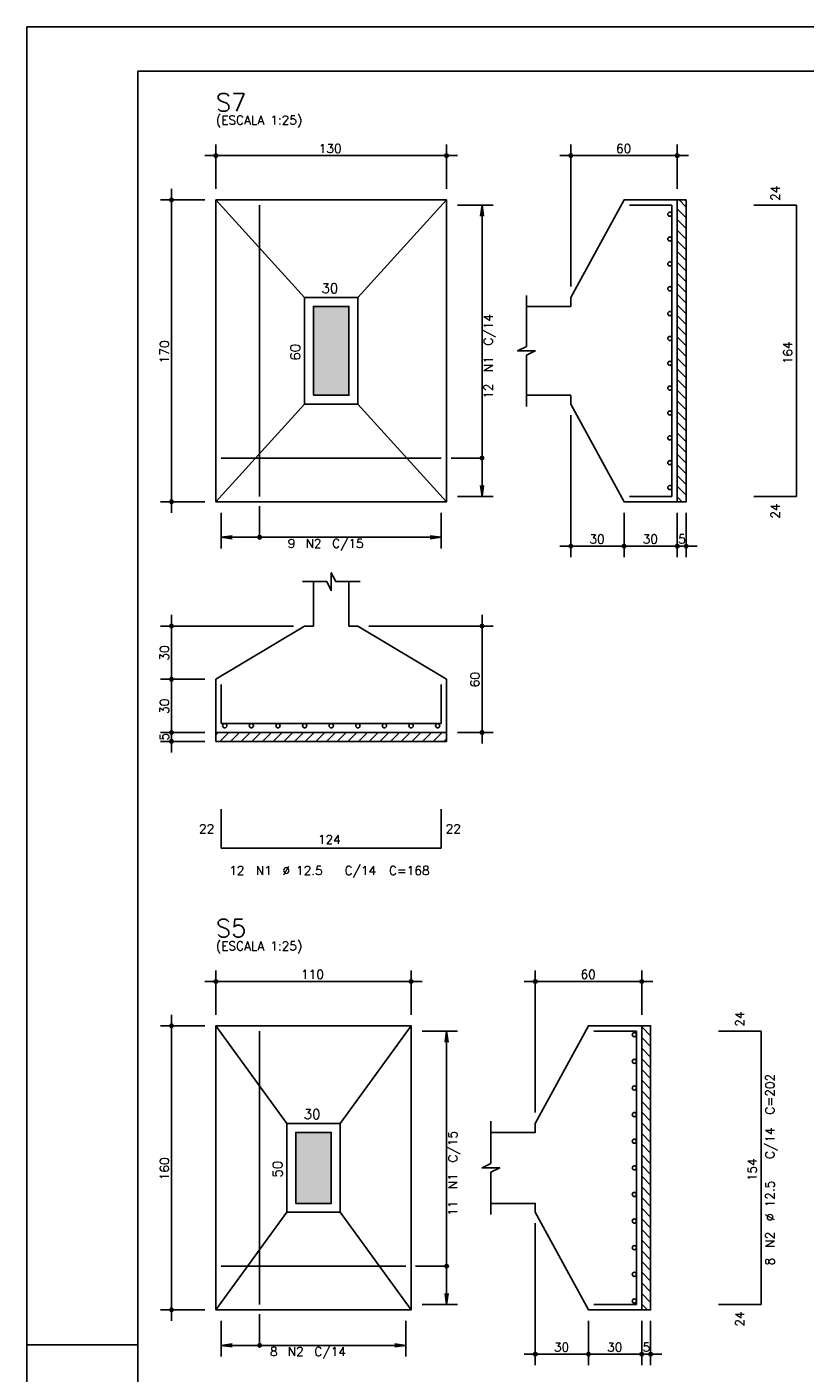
# Model space of a CAD drawing. Extents: x 0 to 84.1, y 0 to 59.4.
# Tile 3 of 6: x 0 to 17.5, y 29.1 to 59.4. Entities that reach past the tile are written whole.
import ezdxf

# ---------------------------------------------------------------- set-up
doc = ezdxf.new("R2010")
doc.units = 0
doc.header["$MEASUREMENT"] = 0
for name, color, linetype in [('1', 1, 'CONTINUOUS'), ('2', 2, 'CONTINUOUS'), ('3', 3, 'CONTINUOUS'), ('6', 6, 'CONTINUOUS'), ('7', 7, 'CONTINUOUS'), ('9', 9, 'CONTINUOUS')]:
    doc.layers.add(name, color=color, linetype=linetype)
doc.styles.get("Standard").update_dxf_attribs({"font": 'ROMANS.SHX'})

msp = doc.modelspace()

# ---------------------------------------------------------------- linework, layer by layer
at = {"layer": '1', "linetype": 'Continuous'}
for p, q in [((14.66, 55.301145), (14.86, 55.101145)), ((14.701561, 55.5), (14.86, 55.341561)), ((14.66, 55.060729), (14.86, 54.860729)), ((14.66, 54.820312), (14.86, 54.620312)), ((14.66, 54.579896), (14.86, 54.379896)), ((14.66, 54.33948), (14.86, 54.13948)), ((14.66, 54.099063), (14.86, 53.899063)), ((14.66, 53.858647), (14.86, 53.658647)), ((14.66, 53.618231), (14.86, 53.418231)), ((14.66, 53.377814), (14.86, 53.177814)), ((14.66, 53.137398), (14.86, 52.937398)), ((14.66, 52.896982), (14.86, 52.696982)), ((14.66, 52.656566), (14.86, 52.456566)), ((14.66, 52.416149), (14.86, 52.216149)), ((14.66, 52.175733), (14.86, 51.975733)), ((14.66, 51.935317), (14.86, 51.735317)), ((14.66, 51.6949), (14.86, 51.4949)), ((14.66, 51.454484), (14.86, 51.254484)), ((14.66, 51.214068), (14.86, 51.014068)), ((14.66, 50.973651), (14.86, 50.773651)), ((14.66, 50.733235), (14.86, 50.533235)), ((14.66, 50.492819), (14.86, 50.292819)), ((14.66, 50.252403), (14.86, 50.052403)), ((14.66, 50.011986), (14.86, 49.811986)), ((14.66, 49.77157), (14.86, 49.57157)), ((14.66, 49.531154), (14.86, 49.331154)), ((14.66, 49.290737), (14.86, 49.090737)), ((14.66, 49.050321), (14.86, 48.850321)), ((14.66, 48.809905), (14.769905, 48.7)), ((4.26, 43.447858), (4.312142, 43.5)), ((4.352558, 43.3), (4.552558, 43.5)), ((4.592975, 43.3), (4.792975, 43.5)), ((4.833391, 43.3), (5.033391, 43.5)), ((5.073807, 43.3), (5.273807, 43.5)), ((5.314224, 43.3), (5.514224, 43.5)), ((5.55464, 43.3), (5.75464, 43.5)), ((5.795056, 43.3), (5.995056, 43.5)), ((6.035473, 43.3), (6.235473, 43.5)), ((6.275889, 43.3), (6.475889, 43.5)), ((6.516305, 43.3), (6.716305, 43.5)), ((6.756722, 43.3), (6.956722, 43.5)), ((6.997138, 43.3), (7.197138, 43.5)), ((7.237554, 43.3), (7.437554, 43.5)), ((7.47797, 43.3), (7.67797, 43.5)), ((7.718387, 43.3), (7.918387, 43.5)), ((7.958803, 43.3), (8.158803, 43.5)), ((8.199219, 43.3), (8.399219, 43.5)), ((8.439636, 43.3), (8.639636, 43.5)), ((8.680052, 43.3), (8.880052, 43.5)), ((8.920468, 43.3), (9.120468, 43.5)), ((9.160885, 43.3), (9.360885, 43.5)), ((9.401301, 43.3), (9.46, 43.358699)), ((13.86, 36.86784), (14.06, 36.66784)), ((13.86, 36.627424), (14.06, 36.427424)), ((13.86, 36.387008), (14.06, 36.187008)), ((13.86, 36.146592), (14.06, 35.946592)), ((13.86, 35.906175), (14.06, 35.706175)), ((13.86, 35.665759), (14.06, 35.465759)), ((13.86, 35.425343), (14.06, 35.225343)), ((13.86, 35.184926), (14.06, 34.984926)), ((13.86, 34.94451), (14.06, 34.74451)), ((13.86, 34.704094), (14.06, 34.504094)), ((13.86, 34.463677), (14.06, 34.263677)), ((13.86, 34.223261), (14.06, 34.023261)), ((13.86, 33.982845), (14.06, 33.782845)), ((13.86, 33.742429), (14.06, 33.542429)), ((13.86, 33.502012), (14.06, 33.302012)), ((13.86, 33.261596), (14.06, 33.061596)), ((13.86, 33.02118), (14.06, 32.82118)), ((13.86, 32.780763), (14.06, 32.580763)), ((13.86, 32.540347), (14.06, 32.340347)), ((13.86, 32.299931), (14.06, 32.099931)), ((13.86, 32.059514), (14.06, 31.859514)), ((13.86, 31.819098), (14.06, 31.619098)), ((13.86, 31.578682), (14.06, 31.378682)), ((13.86, 31.338265), (14.06, 31.138265)), ((13.86, 31.097849), (14.06, 30.897849)), ((13.86, 30.857433), (14.06, 30.657433)), ((13.86, 30.617017), (13.987017, 30.49))]:
    msp.add_line(p, q, dxfattribs=at)
for points in [[(14.66, 48.7), (14.66, 55.5), (14.86, 55.5), (14.86, 48.7), (14.66, 48.7)], [(4.26, 43.5), (9.46, 43.5), (9.46, 43.3), (4.26, 43.3), (4.26, 43.5)], [(13.86, 30.49), (13.86, 36.89), (14.06, 36.89), (14.06, 30.49), (13.86, 30.49)]]:
    msp.add_lwpolyline(points, dxfattribs=at)
at = {"layer": '2', "linetype": 'Continuous'}
for p, q in [((84.100006, 59.400002), (0, 59.400002)), ((0, 59.400002), (0, 0)), ((4.26, 55.75), (4.26, 56.75)), ((9.46, 55.75), (9.46, 56.75)), ((12.26, 53.55), (12.26, 56.75)), ((14.66, 55.75), (14.66, 56.75)), ((4.01, 56.5), (9.71, 56.5)), ((14.91, 56.5), (12.01, 56.5)), ((3.26, 48.45), (3.26, 55.75)), ((4.01, 55.5), (3.01, 55.5)), ((4.26, 55.5), (4.26, 55.5)), ((4.26, 55.5), (4.26, 55.5)), ((9.46, 55.5), (9.46, 55.5)), ((9.46, 55.38), (9.46, 55.38)), ((9.71, 55.38), (10.51, 55.38)), ((10.26, 55.38), (10.227368, 55.132139)), ((10.26, 48.82), (10.26, 55.38)), ((10.26, 55.38), (10.292632, 55.132139)), ((14.66, 55.5), (14.66, 55.5)), ((12.26, 53.3), (12.26, 53.3)), ((12.26, 50.9), (12.26, 50.9)), ((12.26, 50.65), (12.26, 47.45)), ((10.26, 48.82), (10.227368, 49.067861)), ((10.26, 48.82), (10.292632, 49.067861)), ((4.01, 48.7), (3.01, 48.7)), ((4.26, 48.7), (4.26, 48.7)), ((4.38, 48.7), (4.38, 48.7)), ((9.34, 48.7), (9.34, 48.7)), ((9.46, 48.82), (9.46, 48.82)), ((9.71, 48.82), (10.51, 48.82)), ((13.46, 48.7), (13.46, 48.7)), ((13.46, 48.7), (13.46, 48.7)), ((14.66, 48.7), (14.66, 48.7)), ((14.66, 48.7), (14.66, 48.7)), ((14.86, 48.7), (14.86, 48.7)), ((4.38, 48.45), (4.38, 47.65)), ((9.34, 48.45), (9.34, 47.65)), ((13.46, 48.45), (13.46, 47.45)), ((13.46, 48.45), (13.46, 47.45)), ((14.66, 48.45), (14.66, 47.45)), ((14.66, 48.45), (14.66, 47.45)), ((14.86, 48.45), (14.86, 47.45)), ((4.38, 47.9), (4.627861, 47.932632)), ((9.34, 47.9), (9.092139, 47.932632)), ((4.38, 47.9), (9.34, 47.9)), ((4.38, 47.9), (4.627861, 47.867368)), ((9.34, 47.9), (9.092139, 47.867368)), ((13.71, 47.7), (12.01, 47.7)), ((14.91, 47.7), (13.21, 47.7)), ((14.41, 47.7), (15.11, 47.7)), ((3.26, 44.45), (3.26, 46.15)), ((10.26, 43.25), (10.26, 46.15)), ((6.01, 45.9), (3.01, 45.9)), ((6.26, 45.9), (6.26, 45.9)), ((7.46, 45.9), (7.46, 45.9)), ((7.71, 45.9), (10.51, 45.9)), ((3.26, 43.25), (3.26, 44.95)), ((4.01, 44.7), (3.01, 44.7)), ((4.01, 44.7), (3.01, 44.7)), ((4.26, 44.7), (4.26, 44.7)), ((4.26, 44.7), (4.26, 44.7)), ((3.26, 43.05), (3.26, 43.75)), ((4.01, 43.5), (3.01, 43.5)), ((4.01, 43.5), (3.01, 43.5)), ((4.26, 43.5), (4.26, 43.5)), ((4.26, 43.5), (4.26, 43.5)), ((9.46, 43.5), (9.46, 43.5)), ((9.71, 43.5), (10.51, 43.5)), ((4.01, 43.3), (3.01, 43.3)), ((4.26, 43.3), (4.26, 43.3)), ((4.26, 37.14), (4.26, 38.14)), ((8.66, 37.14), (8.66, 38.14)), ((11.46, 34.94), (11.46, 38.14)), ((13.86, 37.14), (13.86, 38.14)), ((4.01, 37.89), (8.91, 37.89)), ((14.11, 37.89), (11.21, 37.89)), ((3.26, 30.24), (3.26, 37.14)), ((4.01, 36.89), (3.01, 36.89)), ((4.26, 36.89), (4.26, 36.89)), ((4.26, 36.89), (4.26, 36.89)), ((8.66, 36.89), (8.66, 36.89)), ((8.66, 36.77), (8.66, 36.77)), ((8.91, 36.77), (9.71, 36.77)), ((9.46, 36.77), (9.427368, 36.522139)), ((9.46, 30.61), (9.46, 36.77)), ((9.46, 36.77), (9.492632, 36.522139)), ((13.86, 36.89), (13.86, 36.89)), ((11.46, 34.69), (11.46, 34.69)), ((11.46, 32.69), (11.46, 32.69)), ((11.46, 32.44), (11.46, 29.24)), ((9.46, 30.61), (9.427368, 30.857861)), ((9.46, 30.61), (9.492632, 30.857861)), ((4.01, 30.49), (3.01, 30.49)), ((4.26, 30.49), (4.26, 30.49)), ((4.38, 30.49), (4.38, 30.49)), ((8.54, 30.49), (8.54, 30.49)), ((8.66, 30.61), (8.66, 30.61)), ((8.91, 30.61), (9.71, 30.61)), ((12.66, 30.49), (12.66, 30.49)), ((12.66, 30.49), (12.66, 30.49)), ((13.86, 30.49), (13.86, 30.49)), ((13.86, 30.49), (13.86, 30.49)), ((14.06, 30.49), (14.06, 30.49)), ((4.38, 30.24), (4.38, 29.44)), ((8.54, 30.24), (8.54, 29.44)), ((12.66, 30.24), (12.66, 29.24)), ((12.66, 30.24), (12.66, 29.24)), ((13.86, 30.24), (13.86, 29.24)), ((13.86, 30.24), (13.86, 29.24)), ((14.06, 30.24), (14.06, 29.24)), ((0, 29.700001), (0.5, 29.700001)), ((0.5, 29.700001), (1.5, 29.700001)), ((1.5, 29.700001), (2.5, 29.700001)), ((4.38, 29.69), (4.627861, 29.722632)), ((4.38, 29.69), (8.54, 29.69)), ((4.38, 29.69), (4.627861, 29.657368)), ((8.54, 29.69), (8.292139, 29.722632)), ((8.54, 29.69), (8.292139, 29.657368)), ((12.91, 29.49), (11.21, 29.49)), ((14.11, 29.49), (12.41, 29.49)), ((13.61, 29.49), (14.31, 29.49))]:
    msp.add_line(p, q, dxfattribs=at)
for points in [[(83.100006, 1), (2.5, 1), (2.5, 58.400002), (83.100006, 58.400002), (83.100006, 1)], [(4.26, 48.7), (9.46, 48.7), (9.46, 55.5), (4.26, 55.5), (4.26, 48.7)], [(6.26, 53.3), (4.26, 55.5)], [(7.46, 53.3), (9.46, 55.5)], [(11.26, 51.1), (12.26, 51.1), (12.26, 50.9), (13.46, 48.7), (14.66, 48.7), (14.66, 55.5), (13.46, 55.5), (12.26, 53.3), (12.26, 53.1), (11.26, 53.1)], [(6.26, 50.9), (7.46, 50.9), (7.46, 53.3), (6.26, 53.3), (6.26, 50.9)], [(6.46, 51.1), (7.26, 51.1), (7.26, 53.1), (6.46, 53.1), (6.46, 51.1)], [(11.26, 50.85), (11.26, 52), (11.46, 52.1), (11.06, 52.1), (11.26, 52.2), (11.26, 53.35)], [(6.26, 50.9), (4.26, 48.7)], [(7.46, 50.9), (9.46, 48.7)], [(10.26, 49.685), (9.56, 49.685)], [(5.245, 47.9), (5.245, 48.6)], [(6.21, 46.9), (6.76, 46.9), (6.86, 46.7), (6.86, 47.1), (6.96, 46.9), (7.51, 46.9)], [(6.46, 46.9), (6.46, 45.9), (6.26, 45.9), (4.26, 44.7), (4.26, 43.5), (9.46, 43.5), (9.46, 44.7), (7.46, 45.9), (7.26, 45.9), (7.26, 46.9)], [(4.26, 30.49), (8.66, 30.49), (8.66, 36.89), (4.26, 36.89), (4.26, 30.49)], [(5.86, 34.69), (4.26, 36.89)], [(7.06, 34.69), (8.66, 36.89)], [(10.46, 32.89), (11.46, 32.89), (11.46, 32.69), (12.66, 30.49), (13.86, 30.49), (13.86, 36.89), (12.66, 36.89), (11.46, 34.69), (11.46, 34.49), (10.46, 34.49)], [(5.86, 32.69), (7.06, 32.69), (7.06, 34.69), (5.86, 34.69), (5.86, 32.69)], [(10.46, 32.64), (10.46, 33.59), (10.66, 33.69), (10.26, 33.69), (10.46, 33.79), (10.46, 34.74)], [(6.06, 32.89), (6.86, 32.89), (6.86, 34.49), (6.06, 34.49), (6.06, 32.89)], [(5.86, 32.69), (4.26, 30.49)], [(7.06, 32.69), (8.66, 30.49)], [(9.46, 31.475), (8.76, 31.475)], [(5.245, 29.69), (5.245, 30.39)]]:
    msp.add_lwpolyline(points, dxfattribs=at)
for centre, radius in [((4.26, 56.5), 0.04), ((4.26, 56.5), 0.02), ((9.46, 56.5), 0.04), ((9.46, 56.5), 0.02), ((12.26, 56.5), 0.04), ((12.26, 56.5), 0.02), ((14.66, 56.5), 0.04), ((14.66, 56.5), 0.02), ((3.26, 55.5), 0.04), ((3.26, 55.5), 0.02), ((10.26, 49.685), 0.04), ((3.26, 48.7), 0.04), ((3.26, 48.7), 0.02), ((5.245, 47.9), 0.04), ((12.26, 47.7), 0.04), ((12.26, 47.7), 0.02), ((13.46, 47.7), 0.04), ((13.46, 47.7), 0.04), ((13.46, 47.7), 0.02), ((13.46, 47.7), 0.02), ((14.66, 47.7), 0.04), ((14.66, 47.7), 0.04), ((14.66, 47.7), 0.02), ((14.66, 47.7), 0.02), ((14.86, 47.7), 0.04), ((14.86, 47.7), 0.02), ((3.26, 45.9), 0.04), ((3.26, 45.9), 0.02), ((10.26, 45.9), 0.04), ((10.26, 45.9), 0.02), ((3.26, 44.7), 0.04), ((3.26, 44.7), 0.04), ((3.26, 44.7), 0.02), ((3.26, 44.7), 0.02), ((3.26, 43.5), 0.04), ((3.26, 43.5), 0.04), ((3.26, 43.5), 0.02), ((3.26, 43.5), 0.02), ((10.26, 43.5), 0.04), ((10.26, 43.5), 0.02), ((3.26, 43.3), 0.04), ((3.26, 43.3), 0.02), ((4.26, 37.89), 0.04), ((8.66, 37.89), 0.04), ((11.46, 37.89), 0.04), ((13.86, 37.89), 0.04), ((4.26, 37.89), 0.02), ((8.66, 37.89), 0.02), ((11.46, 37.89), 0.02), ((13.86, 37.89), 0.02), ((3.26, 36.89), 0.04), ((3.26, 36.89), 0.02), ((9.46, 31.475), 0.04), ((3.26, 30.49), 0.04), ((3.26, 30.49), 0.02), ((5.245, 29.69), 0.04), ((11.46, 29.49), 0.04), ((11.46, 29.49), 0.02), ((12.66, 29.49), 0.04), ((12.66, 29.49), 0.04), ((12.66, 29.49), 0.02), ((12.66, 29.49), 0.02), ((13.86, 29.49), 0.04), ((13.86, 29.49), 0.04), ((13.86, 29.49), 0.02), ((13.86, 29.49), 0.02), ((14.06, 29.49), 0.04), ((14.06, 29.49), 0.02)]:
    msp.add_circle(centre, radius, dxfattribs=at)
at = {"layer": '3', "linetype": 'Continuous'}
for centre in [(14.492615, 55.18), (14.492615, 54.62), (14.492615, 54.06), (14.492615, 53.5), (14.492615, 52.94), (14.492615, 52.38), (14.492615, 51.82), (14.492615, 51.26), (14.492615, 50.7), (14.492615, 50.14), (14.492615, 49.58), (14.492615, 49.02), (4.46, 43.652615), (5.06, 43.652615), (5.66, 43.652615), (6.26, 43.652615), (6.86, 43.652615), (7.46, 43.652615), (8.06, 43.652615), (8.66, 43.652615), (9.26, 43.652615), (13.692615, 36.69), (13.692615, 36.09), (13.692615, 35.49), (13.692615, 34.89), (13.692615, 34.29), (13.692615, 33.69), (13.692615, 33.09), (13.692615, 32.49), (13.692615, 31.89), (13.692615, 31.29), (13.692615, 30.69)]:
    msp.add_circle(centre, 0.047385, dxfattribs=at)
at = {"layer": '6', "linetype": 'Continuous'}
for p, q in [((5.245, 48.82), (5.245, 55.38)), ((14.54, 55.38), (13.58, 55.38)), ((14.54, 48.82), (14.54, 55.38)), ((17.35, 55.38), (16.39, 55.38)), ((17.35, 48.82), (17.35, 55.38)), ((4.38, 49.685), (9.34, 49.685)), ((13.58, 48.82), (14.54, 48.82)), ((16.39, 48.82), (17.35, 48.82)), ((4.38, 44.58), (4.38, 43.7)), ((9.34, 43.7), (9.34, 44.58)), ((4.38, 43.7), (9.34, 43.7)), ((4.38, 41.77), (4.38, 40.89)), ((9.34, 40.89), (9.34, 41.77)), ((4.38, 40.89), (9.34, 40.89)), ((5.245, 30.61), (5.245, 36.77)), ((13.74, 36.77), (12.78, 36.77)), ((13.74, 30.61), (13.74, 36.77)), ((16.55, 36.77), (15.59, 36.77)), ((16.55, 30.61), (16.55, 36.77)), ((4.38, 31.475), (8.54, 31.475)), ((12.78, 30.61), (13.74, 30.61)), ((15.59, 30.61), (16.55, 30.61))]:
    msp.add_line(p, q, dxfattribs=at)
at = {"layer": '9', "linetype": 'Continuous'}
for points in [[(6.46, 51.1), (7.26, 51.1), (7.26, 53.1)], [(6.46, 51.1), (7.26, 53.1), (6.46, 53.1)], [(6.46, 51.1), (6.46, 53.1), (6.46, 51.1)], [(6.06, 32.89), (6.86, 32.89), (6.86, 34.49)], [(6.06, 32.89), (6.86, 34.49), (6.06, 34.49)], [(6.06, 32.89), (6.06, 34.49), (6.06, 32.89)]]:
    msp.add_solid(points, dxfattribs=at)

# ---------------------------------------------------------------- texts
at = {"layer": '2', "linetype": 'Continuous'}
for s, height, p in [('(ESCALA 1:25)', 0.2, (4.26, 57.2)), ('130', 0.2, (6.58, 56.56)), ('60', 0.2, (13.28, 56.56)), ('30', 0.22, (6.64, 53.4)), ('30', 0.2, (12.68, 47.76)), ('30', 0.2, (13.88, 47.76)), ('5', 0.2, (14.68, 47.76)), ('9', 0.2, (5.88, 47.66)), ('N2', 0.2, (6.28, 47.66)), ('C/15', 0.2, (6.88, 47.66)), ('22', 0.2, (3.88, 41.23)), ('22', 0.2, (9.44, 41.23)), ('124', 0.2, (6.56, 40.99)), ('12', 0.2, (4.56, 40.29)), ('N1', 0.2, (5.16, 40.29)), ('%%c 12.5', 0.2, (5.76, 40.29)), ('C/14', 0.2, (7.16, 40.29)), ('C=168', 0.2, (8.16, 40.29)), ('(ESCALA 1:25)', 0.2, (4.26, 38.59)), ('110', 0.2, (6.18, 37.95)), ('60', 0.2, (12.48, 37.95)), ('30', 0.22, (6.24, 34.79)), ('30', 0.2, (11.88, 29.55)), ('30', 0.2, (13.08, 29.55)), ('5', 0.2, (13.88, 29.55)), ('8', 0.2, (5.48, 29.45)), ('N2', 0.2, (5.88, 29.45)), ('C/14', 0.2, (6.48, 29.45))]:
    msp.add_text(s, height=height, dxfattribs=at).set_placement(p)
for s, height, p in [('24', 0.2, (16.97, 55.48)), ('C/14', 0.2, (10.5, 52.22)), ('170', 0.2, (3.2, 51.82)), ('60', 0.22, (6.16, 51.88)), ('164', 0.2, (17.25, 51.8)), ('N1', 0.2, (10.5, 51.62)), ('12', 0.2, (10.5, 51.02)), ('24', 0.2, (16.97, 48.32)), ('30', 0.2, (3.2, 45.12)), ('60', 0.2, (10.2, 44.52)), ('30', 0.2, (3.2, 43.92)), ('5', 0.2, (3.2, 43.32)), ('24', 0.2, (16.17, 36.87)), ('C=202', 0.2, (16.85, 34.89)), ('C/15', 0.2, (9.7, 33.81)), ('C/14', 0.2, (16.85, 33.89)), ('160', 0.2, (3.2, 33.41)), ('50', 0.22, (5.76, 33.47)), ('154', 0.2, (16.45, 33.39)), ('N1', 0.2, (9.7, 33.21)), ('%%c 12.5', 0.2, (16.85, 32.49)), ('11', 0.2, (9.7, 32.61)), ('N2', 0.2, (16.85, 31.89)), ('8', 0.2, (16.85, 31.49)), ('24', 0.2, (16.17, 30.11))]:
    msp.add_text(s, height=height, rotation=90, dxfattribs=at).set_placement(p)
at = {"layer": '7', "linetype": 'Continuous'}
for s, p in [('S7', (4.26, 57.5)), ('S5', (4.26, 38.89))]:
    msp.add_text(s, height=0.4, dxfattribs=at).set_placement(p)

doc.saveas('drawing.dxf')
